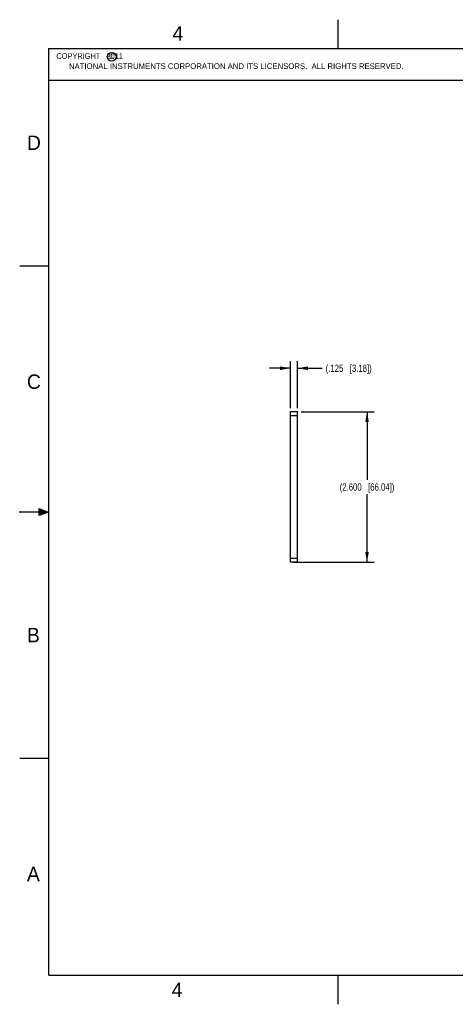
# Model space of a CAD drawing. Header units: inches. Extents: x 0 to 22, y 0 to 17.
# Tile 1 of 9: x 0 to 7.5, y 0 to 17. Entities that reach past the tile are written whole.
import ezdxf

# ---------------------------------------------------------------- set-up
doc = ezdxf.new("R2010")
doc.units = ezdxf.units.IN
doc.header["$LTSCALE"] = 1.21
doc.header["$MEASUREMENT"] = 0
doc.layers.get('0').update_dxf_attribs({"linetype": 'CONTINUOUS'})
doc.layers.add('DIMENSIONS', color=7, linetype='CONTINUOUS')
doc.layers.add('NOTE', color=7, linetype='CONTINUOUS')
doc.styles.get("Standard").update_dxf_attribs({"font": 'txt', "width": 0.8})
doc.styles.add('TEXTSTYLE_2', font='txt')
doc.dimstyles.new('DIMSTYLE_1', dxfattribs={"dimtxt": 0.125, "dimasz": 0.18, "dimexe": 0.18, "dimexo": 0.0625, "dimgap": 0.09, "dimtad": 0, "dimtih": 1, "dimtoh": 1, "dimdec": 3, "dimzin": 4, "dimdsep": 46, "dimtxsty": 'STANDARD', "dimblk": '_FILLED', "dimblk1": '_FILLED', "dimblk2": '_FILLED', "dimcen": 0.09, "dimadec": 0, "dimazin": 0, "dimtp": 0.01, "dimtm": 0.01, "dimtfac": 1, "dimtdec": 3, "dimtofl": 0, "dimtmove": 0, "dimatfit": 3, "dimldrblk": '_FILLED', "dimfxl": 1, "dimtolj": 1, "dimtzin": 4, "dimarcsym": 0})

# ---------------------------------------------------------------- blocks, each defined once
blk = doc.blocks.new('_FILLED')
at = {"color": 0, "linetype": 'BYBLOCK'}
blk.add_solid([(0, 0), (-1, 0.174), (-1, -0.174)], dxfattribs=at)
blk = doc.blocks.new('*D0')
at = {"layer": 'DIMENSIONS', "color": 2, "linetype": 'CONTINUOUS'}
for p, q in [((4.675, 10.294), (4.675, 11.107)), ((4.8, 10.294), (4.8, 11.107)), ((4.675, 10.982), (4.315, 10.982)), ((4.8, 10.982), (5.222, 10.982))]:
    blk.add_line(p, q, dxfattribs=at)
at = {"layer": 'DIMENSIONS', "color": 2, "linetype": 'CONTINUOUS', "xscale": 0.18, "yscale": 0.18, "zscale": 0.18}
blk.add_blockref('_FILLED', (4.675, 10.982), dxfattribs=at)
at = {"layer": 'DIMENSIONS', "color": 2, "linetype": 'CONTINUOUS', "xscale": 0.18, "yscale": 0.18, "zscale": 0.18, "rotation": 180}
blk.add_blockref('_FILLED', (4.8, 10.982), dxfattribs=at)
at = {"layer": 'DIMENSIONS', "color": 2, "linetype": 'CONTINUOUS', "insert": (5.285, 11.044), "char_height": 0.125, "width": 1.325, "attachment_point": 1, "line_spacing_factor": 0.9}
blk.add_mtext('(.125{\\Ftxt.shx;\\W1.000000;\\H0.125000; }[3.18])', dxfattribs=at)
blk = doc.blocks.new('*D1')
at = {"layer": 'DIMENSIONS', "color": 2, "linetype": 'CONTINUOUS'}
for p, q in [((4.862, 10.232), (6.125, 10.232)), ((6, 10.232), (6, 9.057)), ((6, 7.632), (6, 8.807)), ((4.737, 7.632), (6.125, 7.632))]:
    blk.add_line(p, q, dxfattribs=at)
at = {"layer": 'DIMENSIONS', "color": 2, "linetype": 'CONTINUOUS', "xscale": 0.18, "yscale": 0.18, "zscale": 0.18}
for p, rotation in [((6, 10.232), 90), ((6, 7.632), 270)]:
    blk.add_blockref('_FILLED', p, dxfattribs=dict(at, rotation=rotation))
at = {"layer": 'DIMENSIONS', "color": 2, "linetype": 'CONTINUOUS', "insert": (6, 8.994), "char_height": 0.125, "width": 1.525, "attachment_point": 2, "line_spacing_factor": 0.9}
blk.add_mtext('(2.600{\\Ftxt.shx;\\W1.000000;\\H0.125000; }[66.04])', dxfattribs=at)

msp = doc.modelspace()

# ---------------------------------------------------------------- hatches: boundary and pattern name
at = {"linetype": 'CONTINUOUS'}
msp.add_hatch(color=2, dxfattribs=at).paths.add_polyline_path([(0.3337, 8.5625), (0.49, 8.5), (0.3337, 8.4375)])

# ---------------------------------------------------------------- linework, layer by layer
at = {"color": 2, "linetype": 'CONTINUOUS'}
for p, q in [((5.5, 16.5), (5.5, 17)), ((0.4999, 16.5), (9.1249, 16.5)), ((0.4999, 16.5), (0.4999, 15.9531)), ((0.4999, 15.9531), (9.1249, 15.9531)), ((0, 12.75), (0.5, 12.75)), ((0, 8.515), (0, 8.485)), ((0.3337, 8.4375), (0.3337, 8.5625)), ((0.3337, 8.5625), (0.49, 8.5)), ((0.49, 8.5), (0, 8.5)), ((0.49, 8.5), (0.3337, 8.4375)), ((0, 4.25), (0.5, 4.25)), ((5.5, 0), (5.5, 0.5))]:
    msp.add_line(p, q, dxfattribs=at)
at = {"color": 7, "linetype": 'CONTINUOUS'}
for p, q in [((4.6748, 10.2318), (4.6748, 7.6318)), ((4.7998, 10.2318), (4.6748, 10.2318)), ((4.7998, 7.6318), (4.7998, 10.2318)), ((4.7998, 10.1618), (4.6748, 10.1618)), ((4.6748, 7.7018), (4.7998, 7.7018)), ((4.7998, 7.6318), (4.6748, 7.6318))]:
    msp.add_line(p, q, dxfattribs=at)
at = {"color": 7, "linetype": 'CONTINUOUS', "const_width": 0.02}
for points in [[(0.5, 16.5), (0.5, 0.5)], [(21.5, 16.5), (0.5, 16.5)], [(0.5, 0.5), (21.5, 0.5)]]:
    msp.add_lwpolyline(points, dxfattribs=at)
at = {"color": 2, "linetype": 'CONTINUOUS'}
msp.add_circle((1.5893, 16.359), 0.0754, dxfattribs=at)

# ---------------------------------------------------------------- texts
at = {"color": 2, "linetype": 'CONTINUOUS', "attachment_point": 1, "line_spacing_factor": 0.9, "style": 'TEXTSTYLE_2'}
for s, insert, char_height, width in [('4', (2.64, 16.8869), 0.25, 0.25), ('c', (1.5463, 16.428), 0.1, 0.1), ('NATIONAL INSTRUMENTS CORPORATION AND ITS LICENSORS.  ALL RIGHTS RESERVED.', (0.851, 16.2482), 0.1, 7.3), ('D', (0.125, 15), 0.25, 0.25), ('C', (0.125, 10.875), 0.25, 0.25), ('B', (0.125, 6.5), 0.25, 0.25), ('A', (0.125, 2.375), 0.25, 0.25), ('4', (2.625, 0.375), 0.25, 0.25)]:
    msp.add_mtext(s, dxfattribs=dict(at, insert=insert, char_height=char_height, width=width))
at = {"layer": 'NOTE', "color": 2, "linetype": 'CONTINUOUS', "insert": (0.5624, 16.4219), "char_height": 0.1, "width": 1.44, "attachment_point": 1, "line_spacing_factor": 0.9}
msp.add_mtext('  COPYRIGHT   2011', dxfattribs=at)

# ---------------------------------------------------------------- dimensions: what is measured, and where the dimension line sits
at = {"layer": 'DIMENSIONS', "color": 2, "linetype": 'CONTINUOUS'}
dim = msp.add_linear_dim(base=(4.7998, 10.9818), p1=(4.6748, 10.2943), p2=(4.7998, 10.2943), text='(<>)', dimstyle='DIMSTYLE_1', dxfattribs=at)
dim.commit()
dim.dimension.update_dxf_attribs({"geometry": '*D0', "text_midpoint": (5.9473, 10.9818), "dimtype": 160})
dim = msp.add_linear_dim(base=(6, 7.6318), p1=(4.8623, 10.2318), p2=(4.7373, 7.6318), angle=270, text='(<>)', dimstyle='DIMSTYLE_1', dxfattribs=at)
dim.commit()
dim.dimension.update_dxf_attribs({"geometry": '*D1', "text_midpoint": (5.9, 8.9318), "dimtype": 160})

doc.saveas('drawing.dxf')
